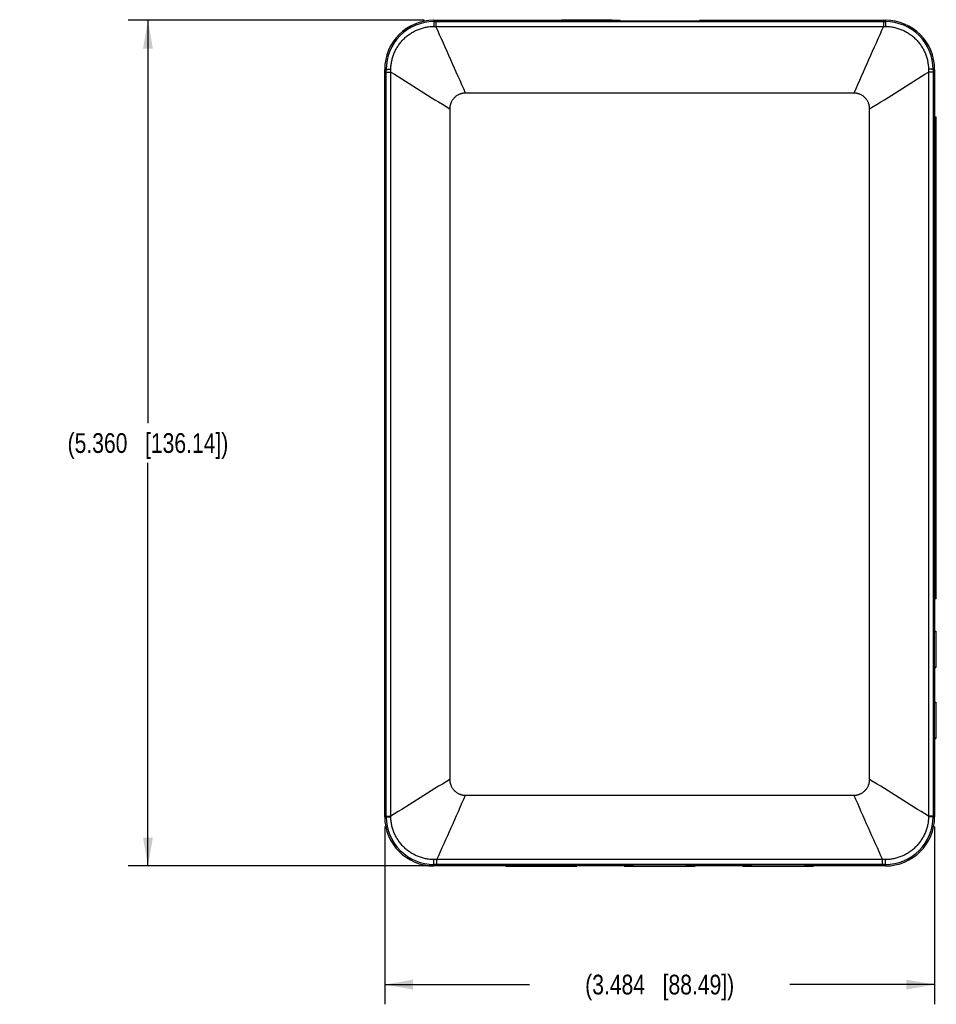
# Model space of a CAD drawing. Header units: inches. Extents: x 0 to 34, y 0 to 22.
# Tile 3 of 24: x 7 to 12.8, y 8.3 to 14.6. Entities that reach past the tile are written whole.
import ezdxf

# ---------------------------------------------------------------- set-up
doc = ezdxf.new("R2010")
doc.units = ezdxf.units.IN
doc.header["$LTSCALE"] = 1.87
doc.header["$MEASUREMENT"] = 0
doc.layers.get('0').update_dxf_attribs({"linetype": 'CONTINUOUS'})
doc.layers.add('DIMENSIONS', color=7, linetype='CONTINUOUS')
doc.styles.get("Standard").update_dxf_attribs({"font": 'txt', "width": 0.8})
doc.dimstyles.new('DIMSTYLE_1', dxfattribs={"dimtxt": 0.125, "dimasz": 0.18, "dimexe": 0.18, "dimexo": 0.0625, "dimgap": 0.09, "dimtad": 0, "dimtih": 1, "dimtoh": 1, "dimdec": 3, "dimzin": 4, "dimdsep": 46, "dimtxsty": 'STANDARD', "dimblk": '_FILLED', "dimblk1": '_FILLED', "dimblk2": '_FILLED', "dimcen": 0.09, "dimadec": 0, "dimazin": 0, "dimtp": 0.01, "dimtm": 0.01, "dimtfac": 1, "dimtdec": 3, "dimtofl": 0, "dimtmove": 0, "dimatfit": 3, "dimldrblk": '_FILLED', "dimfxl": 1, "dimtolj": 1, "dimtzin": 4, "dimarcsym": 0})

# ---------------------------------------------------------------- blocks, each defined once
blk = doc.blocks.new('_FILLED')
at = {"color": 0, "linetype": 'BYBLOCK'}
blk.add_solid([(0, 0), (-1, 0.174), (-1, -0.174)], dxfattribs=at)
blk = doc.blocks.new('*D20')
at = {"layer": 'DIMENSIONS', "color": 2, "linetype": 'CONTINUOUS'}
for p, q in [((9.5755, 14.5627), (7.701, 14.5627)), ((7.826, 14.5627), (7.826, 12.0077)), ((7.826, 9.2027), (7.826, 11.7577)), ((10.7702, 9.2027), (7.701, 9.2027))]:
    blk.add_line(p, q, dxfattribs=at)
at = {"layer": 'DIMENSIONS', "color": 2, "linetype": 'CONTINUOUS', "xscale": 0.18, "yscale": 0.18, "zscale": 0.18}
for p, rotation in [((7.826, 14.5627), 90), ((7.826, 9.2027), 270)]:
    blk.add_blockref('_FILLED', p, dxfattribs=dict(at, rotation=rotation))
at = {"layer": 'DIMENSIONS', "color": 2, "linetype": 'CONTINUOUS', "insert": (7.826, 11.9452), "char_height": 0.125, "width": 1.625, "attachment_point": 2, "line_spacing_factor": 0.9}
blk.add_mtext('(5.360{\\Ftxt.shx;\\W1.000000;\\H0.125000; }[136.14])', dxfattribs=at)
blk = doc.blocks.new('*D21')
at = {"layer": 'DIMENSIONS', "color": 2, "linetype": 'CONTINUOUS'}
for p, q in [((9.326, 9.4522), (9.326, 8.3257)), ((12.81, 9.4522), (12.81, 8.3257)), ((9.326, 8.4507), (10.243, 8.4507)), ((12.81, 8.4507), (11.893, 8.4507))]:
    blk.add_line(p, q, dxfattribs=at)
at = {"layer": 'DIMENSIONS', "color": 2, "linetype": 'CONTINUOUS', "xscale": 0.18, "yscale": 0.18, "zscale": 0.18, "rotation": 180}
blk.add_blockref('_FILLED', (9.326, 8.4507), dxfattribs=at)
at = {"layer": 'DIMENSIONS', "color": 2, "linetype": 'CONTINUOUS', "xscale": 0.18, "yscale": 0.18, "zscale": 0.18}
blk.add_blockref('_FILLED', (12.81, 8.4507), dxfattribs=at)
at = {"layer": 'DIMENSIONS', "color": 2, "linetype": 'CONTINUOUS', "insert": (11.068, 8.5132), "char_height": 0.125, "width": 1.525, "attachment_point": 2, "line_spacing_factor": 0.9}
blk.add_mtext('(3.484{\\Ftxt.shx;\\W1.000000;\\H0.125000; }[88.49])', dxfattribs=at)

msp = doc.modelspace()

# ---------------------------------------------------------------- linework, layer by layer
at = {"color": 7, "linetype": 'CONTINUOUS'}
for p, q in [((9.638, 14.5535), (9.638, 14.5627)), ((9.638, 14.5627), (10.813, 14.5627)), ((9.638, 14.5535), (9.6503, 14.5535)), ((9.6503, 14.5535), (9.6503, 14.5233)), ((9.6503, 14.5535), (12.4857, 14.5535)), ((10.4464, 14.5627), (10.4465, 14.5657)), ((10.4465, 14.5657), (10.7677, 14.5657)), ((10.4918, 14.5627), (10.4917, 14.5657)), ((10.5463, 14.5657), (10.5463, 14.5627)), ((10.5842, 14.5627), (10.5841, 14.5657)), ((10.616, 14.5627), (10.616, 14.5657)), ((10.6196, 14.5627), (10.6196, 14.5657)), ((10.6268, 14.5627), (10.6268, 14.5657)), ((10.6338, 14.5627), (10.6337, 14.5657)), ((10.6405, 14.5627), (10.6404, 14.5657)), ((10.6469, 14.5627), (10.6469, 14.5657)), ((10.6554, 14.5627), (10.6554, 14.5657)), ((10.6774, 14.5627), (10.6774, 14.5657)), ((10.6803, 14.5627), (10.6803, 14.5657)), ((10.686, 14.5627), (10.686, 14.5657)), ((10.6922, 14.5627), (10.6922, 14.5657)), ((10.6987, 14.5627), (10.6987, 14.5657)), ((10.702, 14.5627), (10.702, 14.5657)), ((10.7098, 14.5627), (10.7098, 14.5657)), ((10.7678, 14.5627), (10.7677, 14.5657)), ((10.813, 14.5627), (10.8176, 14.5572)), ((10.8163, 14.5608), (10.8146, 14.5608)), ((10.8163, 14.5608), (10.8163, 14.5588)), ((10.8163, 14.5608), (10.8187, 14.5572)), ((11.3184, 14.5572), (10.8176, 14.5572)), ((11.3197, 14.5608), (11.3173, 14.5572)), ((11.323, 14.5627), (11.3184, 14.5572)), ((11.3197, 14.5608), (11.3197, 14.5588)), ((11.3214, 14.5608), (11.3197, 14.5608)), ((11.323, 14.5627), (12.498, 14.5627)), ((12.4857, 14.5535), (12.4857, 14.5233)), ((12.4857, 14.5535), (12.498, 14.5535)), ((12.498, 14.5535), (12.498, 14.5627)), ((9.6503, 14.5233), (12.4857, 14.5233)), ((9.326, 9.5147), (9.326, 14.2507)), ((9.3352, 14.2507), (9.326, 14.2507)), ((9.3352, 14.2341), (9.3352, 14.2507)), ((9.3352, 14.2341), (9.3643, 14.2341)), ((9.3352, 9.5173), (9.3352, 14.2341)), ((9.3643, 9.5173), (9.3643, 14.2341)), ((12.7717, 14.2341), (12.7717, 9.5173)), ((12.8008, 14.2341), (12.7717, 14.2341)), ((12.8008, 14.2507), (12.81, 14.2507)), ((12.8008, 14.2507), (12.8008, 14.2341)), ((12.8008, 14.2341), (12.8008, 9.5173)), ((12.81, 14.2507), (12.81, 10.7004)), ((12.298, 14.1007), (9.838, 14.1007)), ((9.738, 14.0007), (9.738, 9.7507)), ((12.398, 9.7507), (12.398, 14.0007)), ((12.81, 13.9497), (12.8205, 13.9497)), ((12.8205, 13.9414), (12.81, 13.9414)), ((12.8205, 10.8949), (12.8205, 13.9497)), ((12.8205, 10.902), (12.81, 10.902)), ((12.8205, 10.8949), (12.81, 10.8949)), ((12.8088, 10.6909), (12.818, 10.6909)), ((12.818, 10.6909), (12.818, 10.4605)), ((12.8088, 10.4605), (12.818, 10.4605)), ((12.81, 10.451), (12.81, 10.2504)), ((12.8088, 10.2409), (12.818, 10.2409)), ((12.818, 10.2409), (12.818, 10.0105)), ((12.8088, 10.0105), (12.818, 10.0105)), ((12.81, 10.001), (12.81, 9.5147)), ((9.838, 9.6507), (12.298, 9.6507)), ((9.3352, 9.5147), (9.326, 9.5147)), ((9.3352, 9.5173), (9.3643, 9.5173)), ((9.3352, 9.5147), (9.3352, 9.5173)), ((9.3352, 9.5147), (9.3643, 9.5146)), ((9.3643, 9.5146), (9.3643, 9.5173)), ((12.7717, 9.5173), (12.7716, 9.5146)), ((12.8008, 9.5147), (12.7716, 9.5146)), ((12.8008, 9.5173), (12.7717, 9.5173)), ((12.8008, 9.5173), (12.8008, 9.5147)), ((12.8008, 9.5147), (12.81, 9.5147)), ((12.4793, 9.2425), (9.6567, 9.2425)), ((9.6567, 9.212), (9.6567, 9.2425)), ((12.4793, 9.212), (12.4793, 9.2425)), ((9.638, 9.2027), (9.638, 9.212)), ((9.6567, 9.212), (9.638, 9.212)), ((10.0827, 9.2027), (9.638, 9.2027)), ((12.4793, 9.212), (9.6567, 9.212)), ((10.0827, 9.2027), (10.083, 9.2032)), ((10.093, 9.2053), (10.093, 9.2007)), ((10.093, 9.2007), (10.543, 9.2007)), ((10.543, 9.2053), (10.543, 9.2007)), ((10.5533, 9.2027), (10.553, 9.2032)), ((10.8327, 9.2027), (10.5533, 9.2027)), ((10.8327, 9.2027), (10.833, 9.2032)), ((10.843, 9.2053), (10.843, 9.2007)), ((10.843, 9.2007), (11.293, 9.2007)), ((11.293, 9.2053), (11.293, 9.2007)), ((11.3033, 9.2027), (11.303, 9.2032)), ((11.5827, 9.2027), (11.3033, 9.2027)), ((11.5827, 9.2027), (11.583, 9.2032)), ((11.593, 9.2053), (11.593, 9.2007)), ((11.593, 9.2007), (12.043, 9.2007)), ((12.043, 9.2053), (12.043, 9.2007)), ((12.0533, 9.2027), (12.053, 9.2032)), ((12.498, 9.2027), (12.0533, 9.2027)), ((12.498, 9.212), (12.4793, 9.212)), ((12.498, 9.212), (12.498, 9.2027))]:
    msp.add_line(p, q, dxfattribs=at)
for centre, radius, start, end in [((9.638, 14.2507), 0.312, 90, 180), ((9.6379, 14.2508), 0.3027, 89.98384, 180.02044), ((12.498, 14.2507), 0.312, 0, 90), ((12.4981, 14.2508), 0.3027, 359.9796, 90.01615), ((9.5596, 20.2953), 5.7727, 270.77368, 270.89975), ((-59.0972, -16.2675), 75.3279, 23.775078, 24.126839), ((81.2332, -16.2675), 75.3279, 155.873161, 156.224922), ((12.5763, 20.2947), 5.7721, 269.1008, 269.22687), ((5.7733, 14.3221), 3.592, 358.59627, 358.87148), ((34.5313, 54.1153), 47.1581, 237.74607, 238.2814), ((-12.3953, 54.1153), 47.1581, 301.7186, 302.25393), ((16.3484, 14.3221), 3.5777, 181.13309, 181.40943), ((34.5313, -30.3639), 47.1581, 121.7186, 122.25393), ((-12.3953, -30.3639), 47.1581, 57.74607, 58.2814), ((-59.1383, 40.0371), 75.3729, 335.885351, 336.22488), ((81.2743, 40.0371), 75.3729, 203.77512, 204.114649), ((9.638, 9.5147), 0.312, 180, 270), ((9.6379, 9.5147), 0.3027, 179.99389, 270.02004), ((12.498, 9.5147), 0.312, 270, 360), ((12.4981, 9.5147), 0.3027, 269.98013, 0.00591), ((9.5579, 2.8482), 6.3951, 89.11496, 89.28852), ((12.5781, 2.8456), 6.3976, 90.71152, 90.88501)]:
    msp.add_arc(centre, radius, start, end, dxfattribs=at)
for centre, major_axis, start_param, end_param in [((12.8103, 10.5757), (0, 0.125), 0.072062, 3.06953), ((12.8103, 10.1257), (0, 0.125), 0.072062, 3.06953), ((10.318, 9.2032), (0.235, 0), 0, 3.141593), ((11.068, 9.2032), (0.235, 0), 0, 3.141593), ((11.818, 9.2032), (0.235, 0), 0, 3.141593)]:
    msp.add_ellipse(centre, major_axis=major_axis, ratio=0.031426, start_param=start_param, end_param=end_param, dxfattribs=at)
for points, knots in [([(9.638, 14.5535), (9.638, 14.5535), (9.638, 14.5535), (9.638, 14.5535), (9.638, 14.5534), (9.638, 14.5533), (9.6379, 14.5531), (9.6379, 14.5528), (9.6379, 14.5525), (9.6379, 14.552), (9.6379, 14.5516), (9.6379, 14.551), (9.6378, 14.5504), (9.6378, 14.5495), (9.6378, 14.5482), (9.6378, 14.5465), (9.6377, 14.5446), (9.6377, 14.5425), (9.6377, 14.5401), (9.6376, 14.5376), (9.6376, 14.534), (9.6376, 14.5292), (9.6376, 14.5252), (9.6376, 14.5232)], [0, 0, 0, 0, 0.001149, 0.002825, 0.005033, 0.007775, 0.014862, 0.02408, 0.035415, 0.048851, 0.064366, 0.081935, 0.10153, 0.123119, 0.172133, 0.228655, 0.292317, 0.362699, 0.439341, 0.521737, 0.609348, 0.797881, 1, 1, 1, 1]), ([(12.498, 14.5535), (12.498, 14.5535), (12.498, 14.5535), (12.498, 14.5535), (12.498, 14.5534), (12.498, 14.5533), (12.4981, 14.5531), (12.4981, 14.5528), (12.4981, 14.5525), (12.4981, 14.552), (12.4981, 14.5516), (12.4981, 14.551), (12.4982, 14.5504), (12.4982, 14.5495), (12.4982, 14.5482), (12.4982, 14.5465), (12.4983, 14.5446), (12.4983, 14.5425), (12.4983, 14.5401), (12.4984, 14.5376), (12.4984, 14.534), (12.4984, 14.5292), (12.4984, 14.5252), (12.4984, 14.5232)], [0, 0, 0, 0, 0.001149, 0.002825, 0.005033, 0.007775, 0.014862, 0.02408, 0.035415, 0.048851, 0.064366, 0.081935, 0.10153, 0.123119, 0.172132, 0.228655, 0.292316, 0.362699, 0.43934, 0.521737, 0.609348, 0.79788, 1, 1, 1, 1]), ([(9.3647, 14.2514), (9.3648, 14.2558), (9.3651, 14.2647), (9.3663, 14.2779), (9.3682, 14.2911), (9.3706, 14.3042), (9.3737, 14.3172), (9.3774, 14.33), (9.3817, 14.3426), (9.3867, 14.3549), (9.3921, 14.3671), (9.3982, 14.3789), (9.4048, 14.3905), (9.4144, 14.4054), (9.4277, 14.4232), (9.4427, 14.4397), (9.4556, 14.4519), (9.4657, 14.4606), (9.4762, 14.4688), (9.4907, 14.479), (9.5097, 14.4905), (9.5297, 14.5001), (9.5463, 14.5065), (9.5589, 14.5108), (9.5717, 14.5145), (9.5847, 14.5175), (9.5978, 14.5199), (9.611, 14.5216), (9.6242, 14.5228), (9.6331, 14.5231), (9.6376, 14.5232)], [0, 0, 0, 0, 0.03125, 0.062502, 0.093753, 0.125005, 0.156257, 0.187509, 0.218761, 0.250013, 0.281266, 0.312518, 0.34377, 0.375023, 0.43751, 0.499997, 0.53125, 0.562502, 0.593755, 0.625008, 0.687495, 0.749982, 0.781234, 0.812487, 0.843739, 0.874992, 0.906244, 0.937496, 0.968749, 1, 1, 1, 1]), ([(12.4984, 14.5232), (12.5029, 14.5231), (12.5117, 14.5228), (12.525, 14.5216), (12.5382, 14.5199), (12.5513, 14.5175), (12.5643, 14.5145), (12.5771, 14.5108), (12.5897, 14.5065), (12.6063, 14.5001), (12.6263, 14.4905), (12.6453, 14.479), (12.6598, 14.4688), (12.6703, 14.4606), (12.6804, 14.4519), (12.6901, 14.4427), (12.6993, 14.4331), (12.7109, 14.4197), (12.7242, 14.4019), (12.7358, 14.3829), (12.7438, 14.3671), (12.7493, 14.3549), (12.7542, 14.3426), (12.7586, 14.33), (12.7623, 14.3172), (12.7654, 14.3042), (12.7678, 14.2911), (12.7697, 14.2779), (12.7709, 14.2647), (12.7712, 14.2558), (12.7713, 14.2514)], [0, 0, 0, 0, 0.031251, 0.062504, 0.093756, 0.125008, 0.156261, 0.187513, 0.218766, 0.250018, 0.312505, 0.374992, 0.406245, 0.437498, 0.46875, 0.500003, 0.531256, 0.562508, 0.624995, 0.687482, 0.718734, 0.749987, 0.781239, 0.812491, 0.843743, 0.874995, 0.906247, 0.937498, 0.96875, 1, 1, 1, 1]), ([(9.3352, 14.2507), (9.3352, 14.2507), (9.3352, 14.2507), (9.3353, 14.2507), (9.3353, 14.2507), (9.3354, 14.2508), (9.3356, 14.2508), (9.3359, 14.2508), (9.3362, 14.2508), (9.3366, 14.2509), (9.3371, 14.2509), (9.3376, 14.2509), (9.3382, 14.2509), (9.3391, 14.251), (9.3403, 14.251), (9.342, 14.2511), (9.3438, 14.2511), (9.3459, 14.2512), (9.3482, 14.2512), (9.3506, 14.2512), (9.3541, 14.2513), (9.3588, 14.2513), (9.3627, 14.2513), (9.3647, 14.2514)], [0, 0, 0, 0, 0.001206, 0.002921, 0.005156, 0.007917, 0.015023, 0.024238, 0.035553, 0.048954, 0.064421, 0.08193, 0.101454, 0.122964, 0.1718, 0.22813, 0.2916, 0.361809, 0.438311, 0.520623, 0.608225, 0.797043, 1, 1, 1, 1]), ([(12.8008, 14.2507), (12.8008, 14.2507), (12.8008, 14.2507), (12.8007, 14.2507), (12.8007, 14.2507), (12.8005, 14.2508), (12.8004, 14.2508), (12.8001, 14.2508), (12.7998, 14.2508), (12.7994, 14.2509), (12.7989, 14.2509), (12.7984, 14.2509), (12.7978, 14.2509), (12.7969, 14.251), (12.7957, 14.251), (12.794, 14.2511), (12.7922, 14.2511), (12.7901, 14.2512), (12.7878, 14.2512), (12.7854, 14.2512), (12.7819, 14.2513), (12.7772, 14.2513), (12.7733, 14.2513), (12.7713, 14.2514)], [0, 0, 0, 0, 0.001207, 0.002922, 0.005157, 0.007919, 0.015024, 0.02424, 0.035555, 0.048956, 0.064423, 0.081932, 0.101457, 0.122967, 0.171803, 0.228134, 0.291604, 0.361812, 0.438315, 0.520627, 0.608228, 0.797046, 1, 1, 1, 1]), ([(9.838, 14.1007), (9.836, 14.1007), (9.8321, 14.1006), (9.8263, 14.1001), (9.8208, 14.0993), (9.8155, 14.0982), (9.8105, 14.0969), (9.8056, 14.0954), (9.801, 14.0936), (9.7951, 14.0911), (9.7883, 14.0876), (9.7806, 14.0828), (9.7737, 14.0775), (9.7673, 14.0716), (9.7614, 14.0652), (9.756, 14.0582), (9.7512, 14.0506), (9.7476, 14.0437), (9.7451, 14.0379), (9.7434, 14.0332), (9.7418, 14.0284), (9.7405, 14.0233), (9.7394, 14.018), (9.7386, 14.0124), (9.7381, 14.0066), (9.738, 14.0027), (9.738, 14.0007)], [0, 0, 0, 0, 0.038055, 0.074729, 0.110162, 0.144479, 0.177784, 0.210165, 0.241692, 0.272414, 0.331663, 0.388687, 0.44431, 0.499288, 0.554289, 0.60998, 0.667114, 0.726519, 0.757337, 0.788971, 0.82147, 0.854903, 0.889358, 0.92494, 0.961773, 1, 1, 1, 1]), ([(12.398, 14.0007), (12.398, 14.0027), (12.3979, 14.0066), (12.3974, 14.0124), (12.3966, 14.018), (12.3955, 14.0233), (12.3942, 14.0284), (12.3926, 14.0332), (12.3909, 14.0379), (12.3884, 14.0437), (12.3848, 14.0506), (12.38, 14.0582), (12.3746, 14.0652), (12.3687, 14.0716), (12.3623, 14.0775), (12.3554, 14.0828), (12.3477, 14.0876), (12.3409, 14.0911), (12.335, 14.0936), (12.3304, 14.0954), (12.3255, 14.0969), (12.3205, 14.0982), (12.3152, 14.0993), (12.3097, 14.1001), (12.3039, 14.1006), (12.3, 14.1007), (12.298, 14.1007)], [0, 0, 0, 0, 0.038227, 0.07506, 0.110642, 0.145097, 0.17853, 0.211029, 0.242663, 0.273481, 0.332886, 0.39002, 0.445711, 0.500712, 0.55569, 0.611313, 0.668337, 0.727586, 0.758308, 0.789835, 0.822216, 0.855521, 0.889838, 0.925271, 0.961945, 1, 1, 1, 1]), ([(9.738, 9.7507), (9.738, 9.7487), (9.7381, 9.7448), (9.7386, 9.739), (9.7394, 9.7335), (9.7405, 9.7281), (9.7418, 9.7231), (9.7434, 9.7182), (9.7451, 9.7135), (9.7476, 9.7077), (9.7512, 9.7008), (9.756, 9.6932), (9.7614, 9.6862), (9.7673, 9.6798), (9.7737, 9.674), (9.7806, 9.6686), (9.7883, 9.6638), (9.7951, 9.6603), (9.801, 9.6578), (9.8056, 9.656), (9.8105, 9.6545), (9.8155, 9.6532), (9.8208, 9.6521), (9.8263, 9.6513), (9.8321, 9.6508), (9.836, 9.6507), (9.838, 9.6507)], [0, 0, 0, 0, 0.038227, 0.07506, 0.110642, 0.145097, 0.17853, 0.211029, 0.242663, 0.273481, 0.332886, 0.39002, 0.445711, 0.500712, 0.55569, 0.611313, 0.668337, 0.727586, 0.758308, 0.789835, 0.822216, 0.855521, 0.889838, 0.925271, 0.961945, 1, 1, 1, 1]), ([(12.298, 9.6507), (12.3, 9.6507), (12.3039, 9.6508), (12.3097, 9.6513), (12.3152, 9.6521), (12.3205, 9.6532), (12.3255, 9.6545), (12.3304, 9.656), (12.335, 9.6578), (12.3409, 9.6603), (12.3477, 9.6638), (12.3554, 9.6686), (12.3623, 9.674), (12.3687, 9.6798), (12.3746, 9.6862), (12.38, 9.6932), (12.3848, 9.7008), (12.3884, 9.7077), (12.3909, 9.7135), (12.3926, 9.7182), (12.3942, 9.7231), (12.3955, 9.7281), (12.3966, 9.7335), (12.3974, 9.739), (12.3979, 9.7448), (12.398, 9.7487), (12.398, 9.7507)], [0, 0, 0, 0, 0.038055, 0.074729, 0.110162, 0.144479, 0.177784, 0.210165, 0.241692, 0.272414, 0.331663, 0.388687, 0.44431, 0.499288, 0.554289, 0.60998, 0.667114, 0.726519, 0.757337, 0.788971, 0.82147, 0.854903, 0.889358, 0.92494, 0.961773, 1, 1, 1, 1]), ([(9.6374, 9.2428), (9.6329, 9.2428), (9.624, 9.2431), (9.6108, 9.2443), (9.5976, 9.246), (9.5845, 9.2484), (9.5715, 9.2514), (9.5587, 9.2551), (9.5461, 9.2593), (9.5337, 9.2642), (9.5215, 9.2697), (9.5096, 9.2757), (9.4981, 9.2823), (9.4868, 9.2894), (9.4759, 9.2971), (9.4655, 9.3053), (9.4554, 9.314), (9.4457, 9.3232), (9.4365, 9.3328), (9.4278, 9.3429), (9.4196, 9.3534), (9.4118, 9.3642), (9.4047, 9.3755), (9.398, 9.387), (9.392, 9.3989), (9.3865, 9.411), (9.3816, 9.4234), (9.3772, 9.436), (9.3735, 9.4488), (9.3704, 9.4617), (9.368, 9.4748), (9.3661, 9.488), (9.3649, 9.5013), (9.3645, 9.5102), (9.3643, 9.5146)], [0, 0, 0, 0, 0.031247, 0.062497, 0.093745, 0.124994, 0.156243, 0.187493, 0.218742, 0.249991, 0.281241, 0.31249, 0.34374, 0.37499, 0.40624, 0.437491, 0.468741, 0.499991, 0.531241, 0.562492, 0.593742, 0.624992, 0.656243, 0.687493, 0.718744, 0.749995, 0.781245, 0.812496, 0.843746, 0.874997, 0.906248, 0.937498, 0.96875, 1, 1, 1, 1]), ([(12.7716, 9.5146), (12.7715, 9.5102), (12.7711, 9.5013), (12.7699, 9.488), (12.768, 9.4748), (12.7656, 9.4617), (12.7625, 9.4488), (12.7588, 9.436), (12.7544, 9.4234), (12.7495, 9.411), (12.744, 9.3989), (12.7359, 9.3831), (12.7267, 9.3679), (12.7164, 9.3534), (12.7082, 9.3429), (12.6995, 9.3328), (12.6903, 9.3232), (12.6806, 9.314), (12.6705, 9.3053), (12.6601, 9.2971), (12.6492, 9.2894), (12.6379, 9.2823), (12.6264, 9.2757), (12.6145, 9.2697), (12.6023, 9.2642), (12.5899, 9.2593), (12.5773, 9.2551), (12.5645, 9.2514), (12.5515, 9.2484), (12.5384, 9.246), (12.5252, 9.2443), (12.512, 9.2431), (12.5031, 9.2428), (12.4986, 9.2428)], [0, 0, 0, 0, 0.031251, 0.062503, 0.093754, 0.125005, 0.156256, 0.187508, 0.218759, 0.25001, 0.281261, 0.312513, 0.374997, 0.406247, 0.437498, 0.468749, 0.5, 0.531251, 0.562501, 0.593752, 0.625003, 0.656254, 0.687504, 0.718754, 0.750004, 0.781254, 0.812504, 0.843754, 0.875004, 0.906253, 0.937502, 0.968752, 1, 1, 1, 1]), ([(9.638, 9.212), (9.638, 9.212), (9.638, 9.212), (9.638, 9.2121), (9.638, 9.2121), (9.6379, 9.2122), (9.6379, 9.2124), (9.6379, 9.2127), (9.6379, 9.2131), (9.6378, 9.2135), (9.6378, 9.214), (9.6378, 9.2145), (9.6378, 9.2151), (9.6377, 9.216), (9.6377, 9.2173), (9.6376, 9.2191), (9.6376, 9.221), (9.6375, 9.2232), (9.6375, 9.2256), (9.6375, 9.2281), (9.6374, 9.2318), (9.6374, 9.2367), (9.6374, 9.2407), (9.6374, 9.2428)], [0, 0, 0, 0, 0.00119, 0.002894, 0.005124, 0.007885, 0.015005, 0.024253, 0.03562, 0.049088, 0.064638, 0.082243, 0.101876, 0.123504, 0.172598, 0.229201, 0.292934, 0.363375, 0.440054, 0.522458, 0.610038, 0.798357, 1, 1, 1, 1]), ([(12.498, 9.212), (12.498, 9.212), (12.498, 9.212), (12.498, 9.2121), (12.498, 9.2121), (12.4981, 9.2122), (12.4981, 9.2124), (12.4981, 9.2127), (12.4981, 9.2131), (12.4982, 9.2135), (12.4982, 9.214), (12.4982, 9.2145), (12.4982, 9.2151), (12.4983, 9.216), (12.4983, 9.2173), (12.4984, 9.2191), (12.4984, 9.221), (12.4985, 9.2232), (12.4985, 9.2256), (12.4985, 9.2281), (12.4986, 9.2318), (12.4986, 9.2367), (12.4986, 9.2407), (12.4986, 9.2428)], [0, 0, 0, 0, 0.00119, 0.002894, 0.005124, 0.007885, 0.015005, 0.024253, 0.03562, 0.049088, 0.064638, 0.082243, 0.101876, 0.123504, 0.172599, 0.229201, 0.292935, 0.363376, 0.440054, 0.522458, 0.610038, 0.798357, 1, 1, 1, 1])]:
    msp.add_open_spline(points, degree=3, knots=knots, dxfattribs=at)

# ---------------------------------------------------------------- dimensions: what is measured, and where the dimension line sits
at = {"layer": 'DIMENSIONS', "color": 2, "linetype": 'CONTINUOUS'}
dim = msp.add_linear_dim(base=(7.826, 9.2027), p1=(9.5755, 14.5627), p2=(10.7702, 9.2027), angle=270, text='(<>)', dimstyle='DIMSTYLE_1', dxfattribs=at)
dim.commit()
dim.dimension.update_dxf_attribs({"geometry": '*D20', "text_midpoint": (7.726, 11.8827), "dimtype": 160})
dim = msp.add_linear_dim(base=(12.81, 8.4507), p1=(9.326, 9.4522), p2=(12.81, 9.4522), text='(<>)', dimstyle='DIMSTYLE_1', dxfattribs=at)
dim.commit()
dim.dimension.update_dxf_attribs({"geometry": '*D21', "text_midpoint": (10.968, 8.4507), "dimtype": 160})

doc.saveas('drawing.dxf')
